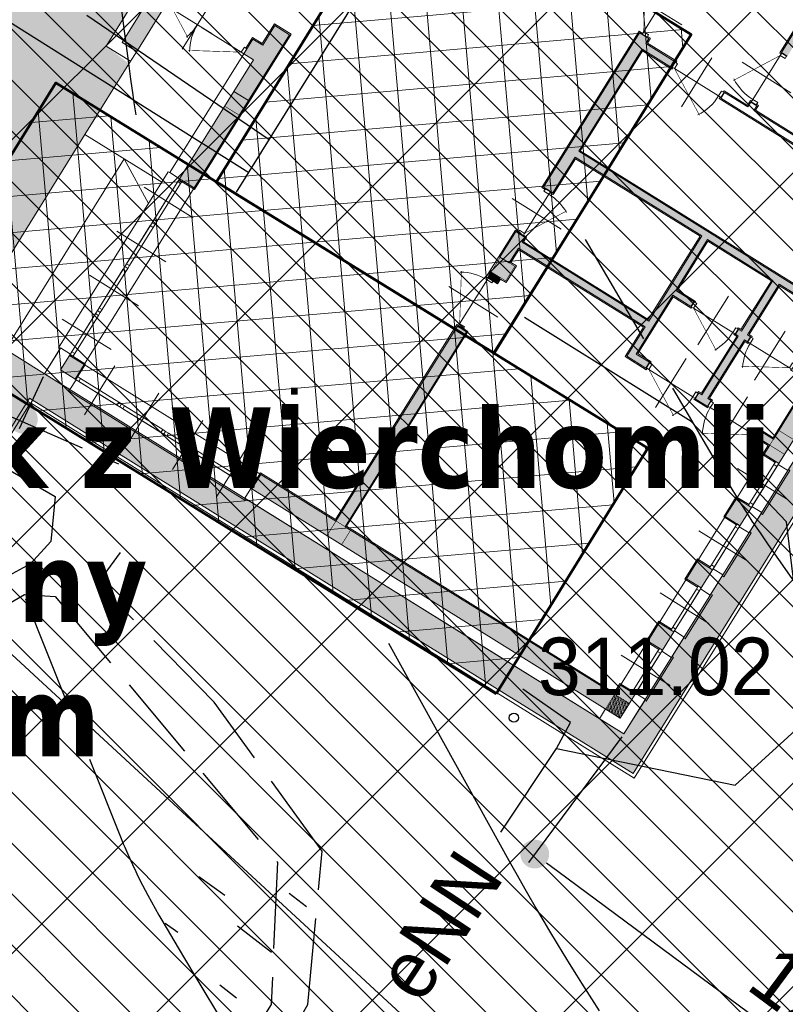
# Model space of a CAD drawing. Extents: x 4615668 to 9294084, y 5331114 to 10688993.
# Tile 60 of 181: x 4655598 to 4655611, y 5335102 to 5335119. Entities that reach past the tile are written whole.
import ezdxf
from ezdxf.enums import TextEntityAlignment as Align

# ---------------------------------------------------------------- set-up
doc = ezdxf.new("R2010")
doc.units = 0
doc.header["$MEASUREMENT"] = 0
doc.linetypes.add('CHODNIK', pattern=[2, 1.5, -0.5])
doc.linetypes.add('WARSTWICA', pattern=[3, 2, -1])
for name, color, linetype in [('13', 7, 'Continuous'), ('14', 7, 'Continuous'), ('16', 7, 'Continuous'), ('21', 7, 'Continuous'), ('23', 7, 'Continuous'), ('25', 7, 'Continuous'), ('27', 7, 'Continuous'), ('50', 7, 'Continuous'), ('51', 7, 'Continuous'), ('52', 7, 'Continuous'), ('DIM', 7, 'Continuous'), ('hatcz', 253, 'Continuous'), ('OPIS', 7, 'Continuous'), ('STOLARKA', 4, 'Continuous'), ('tpsa_stolarka', 4, 'Continuous')]:
    doc.layers.add(name, color=color, linetype=linetype)
doc.layers.add('budynek', color=7, linetype='Continuous', lineweight=53)
doc.layers.add('hatch', color=253, linetype='Continuous', lineweight=0)
doc.styles.add('STYLE2', font='arial.ttf')
doc.styles.add('tomek14', font='ISOCP.shx', dxfattribs={"height": 14})
doc.styles.add('txt', font='TXT', dxfattribs={"height": 0.2})
doc.dimstyles.new('1-500', dxfattribs={"dimtxt": 1, "dimasz": 0.5, "dimexe": 0.18, "dimexo": 0.0625, "dimgap": 0.3, "dimtad": 1, "dimzin": 0, "dimdsep": 46, "dimtxsty": 'STYLE2', "dimblk": 'DOT', "dimcen": 0.09, "dimadec": 0, "dimazin": 0, "dimtfac": 1, "dimtmove": 0, "dimatfit": 0, "dimldrblk": 'DOT', "dimfxl": 0, "dimtolj": 1, "dimtzin": 0, "dimarcsym": 0})
pattern_1 = [(94.99999999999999, (-11889.38753461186, -1756.157411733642), (-0.6226216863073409, -0.05447233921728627), []), (185, (-11889.38753461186, -1756.157411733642), (0.0544723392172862, -0.6226216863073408), [])]

# ---------------------------------------------------------------- blocks, each defined once
blk = doc.blocks.new('WYS')
at = {"layer": '52', "color": 67, "linetype": 'Continuous'}
blk.add_circle((-5.960464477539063e-11, 0), 0.08, dxfattribs=at)
blk = doc.blocks.new('G$CF45FC2ED')
at = {"layer": 'STOLARKA', "color": 252, "linetype": 'Continuous', "lineweight": 0}
for p, q in [((45, 100.0000000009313), (45, 0)), ((85, 49.99999999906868), (5, 49.99999999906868))]:
    blk.add_line(p, q, dxfattribs=at)
at = {"layer": 'STOLARKA', "color": 252, "linetype": 'Continuous', "lineweight": 0, "const_width": 0.9999999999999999}
blk.add_lwpolyline([(5, 50), (77.05658363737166, 91.6018879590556)], dxfattribs=at)
at = {"layer": 'STOLARKA', "color": 252, "linetype": 'Continuous', "lineweight": 0}
for points in [[(5, 40), (5, 50), (0, 50), (0, 40)], [(85, 40), (85, 50), (90, 50), (90, 40)]]:
    blk.add_lwpolyline(points, close=True, dxfattribs=at)
blk.add_arc((-5, 49.99999999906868), 90, 0, 28.08978682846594, dxfattribs=at)
blk = doc.blocks.new('G$C8361AC1F')
at = {"layer": 'STOLARKA', "color": 252, "linetype": 'Continuous', "lineweight": 0}
for p, q in [((50, 100.0000000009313), (50, 0)), ((5, 50), (95, 49.99999999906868))]:
    blk.add_line(p, q, dxfattribs=at)
at = {"layer": 'STOLARKA', "color": 252, "linetype": 'Continuous', "lineweight": 0, "const_width": 0.9999999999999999}
blk.add_lwpolyline([(95, 50), (15.32566285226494, 95.99999999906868)], dxfattribs=at)
at = {"layer": 'STOLARKA', "color": 252, "linetype": 'Continuous', "lineweight": 0}
for points in [[(5, 40), (5, 50), (0, 50), (0, 40)], [(95, 40), (95, 50), (100, 50), (100, 40)]]:
    blk.add_lwpolyline(points, close=True, dxfattribs=at)
blk.add_arc((95, 49.99999999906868), 90, 148.7266556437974, 180, dxfattribs=at)
blk = doc.blocks.new('G$C7BE39422')
at = {"layer": 'OPIS', "lineweight": 0, "ltscale": 40, "transparency": 33554687}
h = blk.add_hatch(color=256, dxfattribs=at)
h.dxf.hatch_style = 1
h.paths.add_polyline_path([(1411.189378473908, 1184), (1411.189378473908, 1165.249999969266), (1381.189378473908, 1165.249999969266), (1381.189378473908, 1184)])
h.paths.add_polyline_path([(830.1125082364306, 1184), (830.1125082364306, 1174.000000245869), (811.1125082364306, 1174.000000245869), (811.1125082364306, 1184)])
h.paths.add_polyline_path([(811.1125082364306, 1214), (811.1125082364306, 1321.155495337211), (830.1125082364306, 1321.155495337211), (830.1125082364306, 1261.655495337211), (1038.028082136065, 1261.655495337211), (1038.028082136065, 1537.866640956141), (830.1125082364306, 1537.866640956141), (830.1125082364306, 1422.155495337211), (811.1125082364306, 1422.155495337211), (811.1125082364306, 1559.366640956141), (830.1125082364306, 1559.366640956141), (830.1125082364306, 1549.866640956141), (1038.028082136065, 1549.866640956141), (1038.028082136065, 1559.366640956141), (1050.028082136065, 1559.366640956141), (1050.028082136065, 1405.761068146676), (1154.028082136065, 1405.761068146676), (1154.028082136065, 1549.866640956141), (1170.425448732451, 1549.866640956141), (1170.425448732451, 1539.866640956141), (1164.028082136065, 1539.866640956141), (1164.028082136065, 1405.761068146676), (1267.822815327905, 1405.761068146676), (1267.822815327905, 1539.866640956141), (1261.425448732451, 1539.866640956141), (1261.425448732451, 1549.866640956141), (1283.792011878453, 1549.866640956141), (1283.792011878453, 1539.866640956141), (1277.611669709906, 1539.866640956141), (1277.611669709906, 1405.761068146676), (1381.189378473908, 1405.761068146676), (1381.189378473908, 1539.86664095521), (1374.792011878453, 1539.86664095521), (1374.792011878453, 1549.86664095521), (1381.189378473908, 1549.86664095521), (1381.189378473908, 1724.0000002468), (1411.189378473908, 1724.0000002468), (1411.189378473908, 1214), (1381.189378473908, 1214), (1381.189378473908, 1249.655495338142), (1374.792011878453, 1249.655495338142), (1374.792011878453, 1259.655495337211), (1381.189378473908, 1259.655495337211), (1381.189378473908, 1393.786186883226), (1277.611669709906, 1393.786186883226), (1277.611669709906, 1259.655495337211), (1283.792011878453, 1259.655495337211), (1283.792011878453, 1249.655495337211), (1261.425448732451, 1249.655495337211), (1261.425448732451, 1259.655495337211), (1267.822815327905, 1259.655495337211), (1267.822815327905, 1393.786186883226), (1164.028082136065, 1393.786186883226), (1164.028082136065, 1259.655495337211), (1170.425448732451, 1259.655495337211), (1170.425448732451, 1249.655495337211), (1147.63071554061, 1249.655495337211), (1147.63071554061, 1259.655495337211), (1154.028082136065, 1259.655495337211), (1154.028082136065, 1393.786186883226), (1050.028082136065, 1393.786186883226), (1050.028082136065, 1259.655495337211), (1056.63071554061, 1259.655495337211), (1056.63071554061, 1249.655495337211), (1050.028082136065, 1249.655495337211), (1050.028082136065, 1174.000000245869), (1038.028082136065, 1174.000000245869), (1038.028082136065, 1249.655495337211), (830.1125082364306, 1249.655495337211), (830.1125082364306, 1214)])
h = blk.add_hatch(color=256, dxfattribs=at)
h.dxf.hatch_style = 1
h.paths.add_polyline_path([(266.0356379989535, 1362.500000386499), (266.0356379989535, 1214), (281.0356379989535, 1214), (281.0356379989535, 1375.53090966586), (266.0356379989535, 1375.53090966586)])
h.paths.add_polyline_path([(281.0356379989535, 1375.53090966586), (281.0356379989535, 1214), (296.0356379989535, 1214), (296.0356379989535, 1375.53090966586)])
h.paths.add_polyline_path([(281.0356379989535, 1184), (281.0356379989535, 1049), (296.0356379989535, 1049), (296.0356379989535, 1184)])
h.paths.add_polyline_path([(266.0356379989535, 1119), (246.0356379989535, 1119), (246.0356379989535, 1109), (246.0356379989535, 1089), (266.0356379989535, 1089), (266.0356379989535, 1049), (281.0356379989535, 1049), (281.0356379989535, 1184), (266.0356379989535, 1184)])
h.paths.add_polyline_path([(86.03563799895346, 999), (86.03563799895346, 1088.928201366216), (96.03563799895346, 1088.928201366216), (96.03563799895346, 1108.999999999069), (96.03563799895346, 1119), (86.03563799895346, 1119), (86.03563799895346, 1134), (86.03563799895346, 1184), (86.03563799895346, 1214), (71.03563799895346, 1214), (71.03563801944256, 999)])
h.paths.add_polyline_path([(56.03563803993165, 999), (62.03563803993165, 999), (62.51427259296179, 999), (71.03563801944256, 999), (71.03563799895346, 1214), (56.03563799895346, 1214), (56.03563799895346, 999)])
h.paths.add_polyline_path([(86.03563799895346, 584), (86.03563799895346, 664), (86.03563799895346, 679), (96.03563799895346, 679), (96.03563799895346, 689.0000000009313), (96.03563799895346, 709), (86.03563799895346, 709), (86.03563799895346, 799), (71.03563799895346, 799), (71.03563799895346, 584)])
h.paths.add_polyline_path([(71.03563799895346, 584), (71.03563799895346, 799), (62.03563799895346, 799), (56.03563799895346, 799), (56.03563799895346, 584)])
h.paths.add_polyline_path([(281.0356379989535, 614), (281.0356379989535, 749), (266.0356379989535, 749), (266.0356379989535, 709), (246.0356379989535, 709), (246.0356379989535, 689), (246.0356379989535, 679), (266.0356379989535, 679), (266.0356379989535, 614)])
h.paths.add_polyline_path([(296.0356379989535, 749), (281.0356379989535, 749), (281.0356379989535, 614), (296.0356379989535, 614)])
h = blk.add_hatch(color=256, dxfattribs=at)
h.dxf.hatch_style = 1
h.paths.add_polyline_path([(1411.189378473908, 584), (1411.189378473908, 565.2500002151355), (1381.189378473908, 565.2500002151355), (1381.189378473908, 584)])
h.paths.add_polyline_path([(1381.189378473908, 613.9344323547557), (1381.189378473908, 716.1306915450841), (1344.586745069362, 716.1306915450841), (1344.586745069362, 726.1306915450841), (1381.189378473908, 726.1306915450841), (1381.189378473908, 830.1306915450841), (1247.189378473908, 830.1306915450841), (1247.189378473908, 726.1306915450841), (1253.586745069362, 726.1306915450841), (1253.586745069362, 716.1306915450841), (1247.189378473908, 716.1306915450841), (1247.189378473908, 596), (1253.586745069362, 596), (1253.586745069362, 584), (1228.792011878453, 584), (1228.792011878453, 596), (1234.689378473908, 596), (1234.689378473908, 716.1306915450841), (1228.792011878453, 716.1306915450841), (1228.792011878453, 726.1306915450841), (1234.689378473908, 726.1306915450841), (1234.689378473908, 830.1306915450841), (1100.689378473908, 830.1306915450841), (1100.689378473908, 726.1306915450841), (1137.792011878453, 726.1306915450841), (1137.792011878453, 716.1306915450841), (1100.689378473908, 716.1306915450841), (1100.689378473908, 596), (1127.792011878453, 596), (1127.792011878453, 584), (1088.689378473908, 584), (1088.689378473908, 644), (829.6125082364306, 644), (829.6125082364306, 614), (810.6125082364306, 614), (810.6125082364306, 666), (829.6125082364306, 666), (829.6125082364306, 656), (1088.689378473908, 656), (1088.689378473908, 830.391444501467), (829.6125082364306, 830.391444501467), (829.6125082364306, 757), (810.6125082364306, 757), (810.6125082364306, 1073.000000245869), (829.6125082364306, 1073.000000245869), (829.6125082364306, 1063.000000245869), (889.6125082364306, 1063.000000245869), (889.6125082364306, 1051.000000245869), (829.6125082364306, 1051.000000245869), (829.6125082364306, 842.391444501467), (1381.189378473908, 842.391444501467), (1381.189378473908, 947.7499999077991), (1411.189378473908, 947.7499999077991), (1411.189378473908, 613.9344323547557)])
h = blk.add_hatch(color=256, dxfattribs=at)
h.dxf.hatch_style = 1
h.paths.add_polyline_path([(266.0356379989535, 584), (296.0356379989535, 584), (296.0356379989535, 614), (266.0356379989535, 614)])
h = blk.add_hatch(color=256, dxfattribs=at)
h.dxf.hatch_style = 1
h.paths.add_polyline_path([(811.1125082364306, 584), (841.1125082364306, 584), (841.1125082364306, 614), (811.1125082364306, 614)])
h = blk.add_hatch(color=256, dxfattribs=at)
h.dxf.hatch_style = 1
h.paths.add_polyline_path([(1381.189378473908, 584), (1411.189378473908, 584), (1411.189378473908, 614), (1381.189378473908, 614)])
h = blk.add_hatch(color=256, dxfattribs=at)
h.dxf.hatch_style = 1
h.paths.add_polyline_path([(296.0356379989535, 472), (296.0356379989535, 473), (296.0356379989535, 584), (281.0356379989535, 584), (281.0356379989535, 435.4999999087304), (296.0356379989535, 435.4999999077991), (296.0356379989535, 461), (296.0356379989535, 462)])
h.paths.add_polyline_path([(266.0356379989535, 435.4999999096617), (281.0356379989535, 435.4999999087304), (281.0356379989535, 584), (266.0356379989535, 584)])
h = blk.add_hatch(color=256, dxfattribs=at)
h.dxf.hatch_style = 1
h.paths.add_polyline_path([(826.1125082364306, 574), (826.1125082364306, 584), (811.1125082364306, 584), (811.1125082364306, 574)])
h.paths.add_polyline_path([(829.6125082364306, 584), (826.1125082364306, 584), (826.1125082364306, 574), (829.6125082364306, 574)])
h = blk.add_hatch(color=256, dxfattribs=at)
h.dxf.hatch_style = 1
h.paths.add_polyline_path([(1381.189378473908, 596), (1354.586745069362, 596), (1354.586745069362, 584), (1381.189378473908, 584)])
h = blk.add_hatch(color=256, dxfattribs=at)
h.dxf.hatch_style = 1
h.paths.add_polyline_path([(811.1125082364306, 74), (830.1125082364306, 74), (830.1125082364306, 473), (811.1125082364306, 473)])
h = blk.add_hatch(color=256, dxfattribs=at)
h.dxf.hatch_style = 1
h.paths.add_polyline_path([(1381.189378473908, 437.7500001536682), (1405.189378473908, 437.7500001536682), (1411.189378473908, 437.7500001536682), (1411.189378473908, 475.2500002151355), (1405.189378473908, 475.2500002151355), (1381.189378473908, 475.2500002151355)])
h.paths.add_polyline_path([(1381.189378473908, 347.7500001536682), (1381.189378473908, 310.2500000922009), (1405.189378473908, 310.2500000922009), (1411.189378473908, 310.2500000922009), (1411.189378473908, 347.7500001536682), (1405.189378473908, 347.7500001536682)])
h.paths.add_polyline_path([(1381.189378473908, 182.7500000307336), (1405.189378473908, 182.7500000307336), (1411.189378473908, 182.7500000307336), (1411.189378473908, 220.2500000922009), (1405.189378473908, 220.2500000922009), (1381.189378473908, 220.2500000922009)])
h = blk.add_hatch(color=256, dxfattribs=at)
h.dxf.hatch_style = 1
h.paths.add_polyline_path([(841.1125082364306, 74), (1381.189378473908, 74), (1381.189378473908, 92.75000003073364), (1411.189378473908, 92.75000003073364), (1411.189378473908, 44), (841.1125082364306, 44)])
h.paths.add_polyline_path([(811.1125082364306, 44), (657.5356379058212, 44), (657.5356379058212, 74), (811.1125082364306, 74)])
h = blk.add_hatch(color=256, dxfattribs=at)
h.dxf.hatch_style = 1
h.paths.add_polyline_path([(266.0356379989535, 44), (296.0356379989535, 44), (296.0356379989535, 74), (266.0356379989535, 74)])
h = blk.add_hatch(color=256, dxfattribs=at)
h.dxf.hatch_style = 1
h.paths.add_polyline_path([(811.1125082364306, 44), (841.1125082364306, 44), (841.1125082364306, 74), (811.1125082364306, 74)])
h = blk.add_hatch(dxfattribs=at)
h.set_pattern_fill('ANSI33', color=256, scale=20, angle=90)
h.set_pattern_definition([(135, (-4637722.998225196, -5347054.970569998), (-3.535533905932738, -3.535533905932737), []), (135, (-4637722.998225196, -5347051.435036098), (-3.535533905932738, -3.535533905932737), [2.5, -1.25])])
h.paths.add_polyline_path([(1381.189378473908, 44), (1411.189378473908, 44), (1411.189378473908, 74), (1381.189378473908, 74)])
at = {"lineweight": 0, "ltscale": 40}
blk.add_lwpolyline([(246.0356379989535, 23.99999987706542), (1431.189378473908, 23.99999987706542), (1431.189378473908, 1774.0000002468), (817.1125082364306, 1774.0000002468)], dxfattribs=at)
at = {"layer": 'OPIS', "lineweight": 0, "ltscale": 40}
for p, q in [((1152.028082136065, 830.1306915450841), (1101.189378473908, 830.1306915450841)), ((266.0356379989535, 749), (296.0356381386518, 749.0000000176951)), ((86.03563799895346, 584), (86.03563799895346, 564)), ((296.0356379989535, 435.4999999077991), (266.0356379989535, 435.4999999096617))]:
    blk.add_line(p, q, dxfattribs=at)
at = {"layer": 'OPIS', "color": 252, "linetype": 'Continuous', "lineweight": 0}
for p, q in [((150.9628169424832, 629), (150.9628169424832, 729.0000000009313)), ((181.0356379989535, 679.0000000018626), (101.0356379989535, 679.0000000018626)), ((161.0356379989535, 679.0000000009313), (241.0356379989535, 679.0000000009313)), ((86.03563799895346, 564), (86.03563799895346, 414)), ((86.03563799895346, 414), (243.0356379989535, 414))]:
    blk.add_line(p, q, dxfattribs=at)
at = {"layer": 'OPIS', "color": 251, "lineweight": 0, "ltscale": 40}
for p, q in [((830.1125082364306, 614), (830.1125082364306, 624)), ((1455.189378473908, 520.2500002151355), (1355.189378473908, 520.2500002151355)), ((222.0356379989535, 390.4999999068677), (322.0356379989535, 390.4999999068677)), ((1455.189378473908, 392.7500001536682), (1355.189378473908, 392.7500001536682)), ((222.0356379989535, 300.4999999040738), (322.0356379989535, 300.4999999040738)), ((1455.189378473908, 265.2500000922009), (1355.189378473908, 265.2500000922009)), ((222.0356379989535, 210.4999999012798), (322.0356379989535, 210.4999999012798)), ((1455.189378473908, 137.7500000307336), (1355.189378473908, 137.7500000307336)), ((222.0356379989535, 120.4999998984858), (322.0356379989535, 120.4999998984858)), ((342.5356378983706, 0), (342.5356378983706, 100)), ((432.5356379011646, 0), (432.5356379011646, 100)), ((522.5356379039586, 0), (522.5356379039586, 100)), ((612.5356379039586, 0), (612.5356379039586, 100))]:
    blk.add_line(p, q, dxfattribs=at)
at = {"layer": 'OPIS', "color": 0, "lineweight": 0, "ltscale": 40}
for p, q in [((809.1125082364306, 474.9480608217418), (809.1125082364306, 76)), ((809.1125082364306, 76), (655.5356379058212, 76))]:
    blk.add_line(p, q, dxfattribs=at)
at = {"layer": 'OPIS', "lineweight": 0, "ltscale": 40}
for points in [[(1050.028082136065, 1174.000000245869), (1038.028082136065, 1174.000000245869), (1038.028082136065, 1249.655495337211), (830.1125082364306, 1249.655495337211), (830.1125082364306, 1214)], [(825.6125082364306, 1172.000000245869), (832.1125082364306, 1172.000000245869), (832.1125082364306, 1182), (843.1125082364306, 1182), (843.1125082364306, 1216), (832.1125082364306, 1216), (832.1125082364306, 1247.655495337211), (1036.028082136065, 1247.655495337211), (1036.028082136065, 1172.000000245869), (1038.857453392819, 1172.000000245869)], [(815.1125082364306, 755), (808.6125082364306, 755), (808.6125082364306, 1075.000000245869), (815.6125082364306, 1075.000000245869)], [(1381.189378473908, 830.1306915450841), (1247.189378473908, 830.1306915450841), (1247.189378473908, 726.1306915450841), (1253.586745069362, 726.1306915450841), (1253.586745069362, 716.1306915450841), (1247.189378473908, 716.1306915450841), (1247.189378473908, 596), (1253.586745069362, 596), (1253.586745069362, 584), (1228.792011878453, 584), (1228.792011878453, 596), (1234.689378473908, 596), (1234.689378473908, 716.1306915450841), (1228.792011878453, 716.1306915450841), (1228.792011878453, 726.1306915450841), (1234.689378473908, 726.1306915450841), (1234.689378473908, 830.1306915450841), (1100.689378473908, 830.1306915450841), (1100.689378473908, 726.1306915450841), (1137.792011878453, 726.1306915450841), (1137.792011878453, 716.1306915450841), (1100.689378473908, 716.1306915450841), (1100.689378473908, 596), (1127.792011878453, 596), (1127.792011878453, 584), (1088.689378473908, 584), (1088.689378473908, 644), (829.6125082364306, 644), (829.6125082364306, 614), (810.6125082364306, 614), (810.6125082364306, 666), (829.6125082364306, 666), (829.6125082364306, 656), (1088.689378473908, 656), (1088.689378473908, 830.391444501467), (829.6125082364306, 830.391444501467), (829.6125082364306, 757), (810.6125082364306, 757), (810.6125082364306, 1073.000000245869), (829.6125082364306, 1073.000000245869), (829.6125082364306, 1063.000000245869), (889.6125082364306, 1063.000000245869), (889.6125082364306, 1051.000000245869), (829.6125082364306, 1051.000000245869), (829.6125082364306, 842.391444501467), (1381.189378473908, 842.391444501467)], [(1411.189378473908, 947.7499999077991), (1411.189378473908, 565.2500002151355), (1381.189378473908, 565.2500002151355), (1381.189378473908, 584), (1354.586745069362, 584), (1354.586745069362, 596), (1381.189378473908, 596), (1381.189378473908, 716.1306915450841)], [(825.6125082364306, 1075.000000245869), (831.6125082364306, 1075.000000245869), (831.6125082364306, 1065.000000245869), (891.6125082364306, 1065.000000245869), (891.6125082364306, 1062.225070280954)], [(988.6125082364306, 1062.225070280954), (988.6125082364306, 1065.000000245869), (1036.528082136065, 1065.000000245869), (1036.528082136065, 1075.000000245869), (1038.857453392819, 1075.000000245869)], [(1381.689378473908, 1051.000000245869), (990.6125082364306, 1051.000000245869), (990.6125082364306, 1063.000000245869), (1038.528082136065, 1063.000000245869), (1038.528082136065, 1073.000000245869), (1050.528082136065, 1073.000000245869), (1050.528082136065, 1063.000000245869), (1381.189378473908, 1063.000000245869), (1381.189378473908, 1075.249999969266), (1411.189378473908, 1075.249999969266), (1411.189378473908, 1037.749999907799), (1381.189378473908, 1037.749999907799), (1381.189378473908, 1051.000000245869)], [(1048.857453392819, 1075.000000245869), (1052.528082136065, 1075.000000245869), (1052.528082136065, 1065.000000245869), (1379.189378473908, 1065.000000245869), (1379.189378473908, 1077.249999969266), (1405.189378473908, 1077.249999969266)], [(891.6125082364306, 1052.225070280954), (891.6125082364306, 1049.000000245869), (831.6125082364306, 1049.000000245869), (831.6125082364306, 844.391444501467), (1379.189378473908, 844.391444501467), (1379.189378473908, 949.7499999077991), (1405.189378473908, 949.7499999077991)], [(1405.189378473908, 1035.749999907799), (1379.189378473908, 1035.749999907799), (1379.189378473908, 1049.000000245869), (988.6125082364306, 1049.000000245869), (988.6125082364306, 1052.225070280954)], [(1431.189378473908, 848.2499998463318), (1431.189378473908, 848.2499998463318), (1431.189378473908, 720.7499997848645), (1431.189378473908, 563.2500002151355), (1411.189378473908, 563.2500002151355)], [(825.1125082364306, 668), (831.6125082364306, 668), (831.6125082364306, 658), (1086.689378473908, 658), (1086.689378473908, 828.391444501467), (831.6125082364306, 828.391444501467), (831.6125082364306, 755), (825.1125082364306, 755)], [(1226.792011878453, 726.1306915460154), (1226.792011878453, 728.1306915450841), (1232.689378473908, 728.1306915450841), (1232.689378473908, 828.1306915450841), (1102.689378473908, 828.1306915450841), (1102.689378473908, 728.1306915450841), (1139.792011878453, 728.1306915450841), (1139.792011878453, 726.1306915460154)], [(1342.586745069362, 726.1306915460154), (1342.586745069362, 728.1306915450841), (1379.189378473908, 728.1306915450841), (1379.189378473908, 828.1306915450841), (1249.189378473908, 828.1306915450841), (1249.189378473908, 728.1306915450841), (1255.586745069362, 728.1306915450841), (1255.586745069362, 726.1306915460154)], [(36.03563799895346, 801), (36.03563799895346, 564), (86.03563799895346, 564)], [(244.0356379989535, 689), (244.0356379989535, 711), (264.03563795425, 711), (264.0356379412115, 750.9999999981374), (298.0356379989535, 751.0000000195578), (298.0356379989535, 433.4999999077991), (266.0356379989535, 433.4999999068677)], [(266.0356379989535, 679), (266.0356379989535, 614), (296.0356379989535, 614), (296.0356379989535, 749), (266.0356379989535, 749), (266.0356379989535, 709)], [(266.0356379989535, 709), (246.0356379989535, 709), (246.0356379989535, 679), (266.0356379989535, 679)], [(1139.792011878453, 716.1306915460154), (1139.792011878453, 714.1306915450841), (1102.689378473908, 714.1306915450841), (1102.689378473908, 598), (1129.792011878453, 598), (1129.792011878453, 594.8293712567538)], [(1226.792011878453, 594.8293712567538), (1226.792011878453, 598), (1232.689378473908, 598), (1232.689378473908, 714.1306915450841), (1226.792011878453, 714.1306915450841), (1226.792011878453, 716.1306915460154)], [(1255.586745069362, 716.1306915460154), (1255.586745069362, 714.1306915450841), (1249.189378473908, 714.1306915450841), (1249.189378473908, 598), (1255.586745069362, 598), (1255.586745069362, 594.8293712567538)], [(1352.586745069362, 594.8293712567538), (1352.586745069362, 598), (1379.189378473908, 598), (1379.189378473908, 714.1306915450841), (1342.586745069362, 714.1306915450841), (1342.586745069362, 716.1306915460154)], [(246.0356379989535, 679), (246.0356379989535, 435.4999999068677)], [(1129.792011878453, 584.8293712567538), (1129.792011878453, 582), (1086.689378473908, 582), (1086.689378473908, 642), (831.6125082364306, 642), (831.6125082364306, 616), (843.1125082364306, 616), (843.1125082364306, 582), (831.6125082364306, 582), (831.6125082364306, 572), (808.6125082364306, 572), (808.6125082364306, 668), (815.1125082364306, 668)], [(266.0356379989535, 614), (266.0356379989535, 435.4999999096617)], [(296.0356379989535, 614), (296.0356379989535, 435.4999999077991)], [(829.6125082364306, 584), (829.6125082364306, 574), (811.1125082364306, 574), (811.1125082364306, 584)], [(1255.586745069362, 584.8293712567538), (1255.586745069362, 582), (1226.792011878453, 582), (1226.792011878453, 584.8293712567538)], [(1405.189378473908, 563.2500002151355), (1379.189378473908, 563.2500002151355), (1379.189378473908, 582), (1352.586745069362, 582), (1352.586745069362, 584.8293712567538)], [(655.5356379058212, 50), (655.5356379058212, 76), (809.1125082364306, 76), (809.1125082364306, 474.9480608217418), (831.6125082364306, 474.9480608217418), (831.6125082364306, 76), (1379.189378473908, 76), (1379.189378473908, 94.75000003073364), (1405.189378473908, 94.75000003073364)], [(811.1125082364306, 134.9999997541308), (811.1125082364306, 74), (657.5356379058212, 74), (657.5356379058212, 44), (1411.189378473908, 44), (1411.189378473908, 92.75000003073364), (1381.189378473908, 92.75000003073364), (1381.189378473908, 74), (830.1125082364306, 74), (830.1125082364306, 473), (811.1125082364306, 473), (811.1125082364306, 134.9999997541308)], [(1405.189378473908, 435.7500001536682), (1379.189378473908, 435.7500001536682), (1379.189378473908, 477.2500002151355), (1405.189378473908, 477.2500002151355)], [(1411.189378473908, 477.2500002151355), (1431.189378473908, 477.2500002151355), (1431.189378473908, 435.7500001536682), (1411.189378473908, 435.7500001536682)], [(246.0356379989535, 435.4999999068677), (266.0356379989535, 435.4999999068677)], [(1405.189378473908, 308.2500000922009), (1379.189378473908, 308.2500000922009), (1379.189378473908, 349.7500001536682), (1405.189378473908, 349.7500001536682)], [(1411.189378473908, 349.7500001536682), (1431.189378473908, 349.7500001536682), (1431.189378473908, 308.2500000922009), (1411.189378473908, 308.2500000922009)], [(1405.189378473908, 180.7500000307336), (1379.189378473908, 180.7500000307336), (1379.189378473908, 222.2500000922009), (1405.189378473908, 222.2500000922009)], [(1411.189378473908, 180.7500000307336), (1431.189378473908, 180.7500000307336), (1431.189378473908, 222.2500000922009), (1411.189378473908, 222.2500000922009)], [(1381.189378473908, 44), (1381.189378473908, 23.99999987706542), (1431.189378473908, 24), (1431.189378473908, 94.75000003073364), (1411.189378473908, 94.75000003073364)], [(266.0356379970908, 76.60623697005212), (246.0356379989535, 76.60623697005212), (246.0356379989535, 23.99999987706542), (298.0356379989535, 23.99999987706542), (298.0356379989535, 44)], [(297.5356379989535, 44), (297.5356379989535, 75.5), (266.0356379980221, 75.5)], [(266.0356379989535, 74), (266.0356379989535, 44), (296.0356379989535, 44)], [(655.5356379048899, 44), (655.5356379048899, 23.99999987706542), (1131.063116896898, 23.99999987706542), (1431.189378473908, 24)]]:
    blk.add_lwpolyline(points, dxfattribs=at)
at = {"layer": 'OPIS', "color": 251, "lineweight": 0, "ltscale": 40}
for points in [[(86.03563799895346, 1119), (86.03563799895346, 1214), (56.03563799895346, 1214), (56.03563799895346, 584), (86.03563799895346, 584), (86.03563799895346, 679), (96.03563799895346, 679), (96.03563799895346, 709), (86.03563799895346, 709), (86.03563799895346, 799)], [(1431.189378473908, 475.2500002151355), (1434.189378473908, 475.2500002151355), (1434.189378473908, 565.2500002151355), (1431.189378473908, 565.2500002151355)], [(1411.189378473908, 481.2500002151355), (1405.189378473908, 481.2500002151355), (1405.189378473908, 475.2500002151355), (1411.189378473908, 475.2500002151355)], [(246.0356379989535, 74.99193546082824), (243.0356379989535, 74.99193546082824), (243.0356379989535, 435.4999999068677), (246.0356379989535, 435.4999999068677)], [(266.0356379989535, 435.4999999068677), (246.0356379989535, 435.4999999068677)], [(266.0356379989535, 429.4999999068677), (272.0356379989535, 429.4999999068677), (272.0356379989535, 435.4999999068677), (266.0356379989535, 435.4999999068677)], [(1411.189378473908, 431.7500001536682), (1405.189378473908, 431.7500001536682), (1405.189378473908, 437.7500001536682), (1411.189378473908, 437.7500001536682)], [(1431.189378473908, 347.7500001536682), (1434.189378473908, 347.7500001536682), (1434.189378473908, 437.7500001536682), (1431.189378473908, 437.7500001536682)], [(266.0356379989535, 339.4999999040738), (272.0356379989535, 339.4999999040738), (272.0356379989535, 345.4999999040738), (266.0356379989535, 345.4999999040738)], [(1411.189378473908, 304.2500000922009), (1405.189378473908, 304.2500000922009), (1405.189378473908, 310.2500000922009), (1411.189378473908, 310.2500000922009)], [(1431.189378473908, 220.2500000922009), (1434.189378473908, 220.2500000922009), (1434.189378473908, 310.2500000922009), (1431.189378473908, 310.2500000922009)], [(266.0356379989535, 249.4999999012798), (272.0356379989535, 249.4999999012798), (272.0356379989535, 255.4999999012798), (266.0356379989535, 255.4999999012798)], [(1411.189378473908, 176.7500000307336), (1405.189378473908, 176.7500000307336), (1405.189378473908, 182.7500000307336), (1411.189378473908, 182.7500000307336)], [(1431.189378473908, 92.75000003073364), (1434.189378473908, 92.75000003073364), (1434.189378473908, 182.7500000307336), (1431.189378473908, 182.7500000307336)], [(266.0356379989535, 159.4999998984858), (272.0356379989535, 159.4999998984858), (272.0356379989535, 165.4999998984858), (266.0356379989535, 165.4999998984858)], [(246.0356379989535, 74.99193546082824), (246.0356379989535, 23.99999987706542), (298.0356379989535, 23.99999987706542)], [(381.5356378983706, 44), (381.5356378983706, 50), (387.5356378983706, 50), (387.5356378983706, 44)], [(471.5356379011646, 44), (471.5356379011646, 50), (477.5356379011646, 50), (477.5356379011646, 44)], [(561.5356379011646, 44), (561.5356379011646, 50), (567.5356379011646, 50), (567.5356379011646, 44)], [(297.027573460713, 24), (297.027573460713, 21), (657.5356379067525, 21), (657.5356379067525, 24)], [(655.5356379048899, 23.99999987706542), (811.1125082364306, 23.99999987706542)]]:
    blk.add_lwpolyline(points, dxfattribs=at)
at = {"layer": 'OPIS', "color": 252, "linetype": 'Continuous', "lineweight": 0}
blk.add_lwpolyline([(241.0356379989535, 689), (241.0356379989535, 679), (246.0356379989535, 679), (246.0356379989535, 689)], close=True, dxfattribs=at)
at = {"layer": 'OPIS', "color": 252, "linetype": 'Continuous', "lineweight": 0, "const_width": 0.9999999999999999}
for points in [[(101.0356379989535, 679.0000000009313), (148.6992999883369, 651.4813719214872)], [(241.0356379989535, 679), (161.3613008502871, 633.0000000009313)]]:
    blk.add_lwpolyline(points, dxfattribs=at)
at = {"layer": 'OPIS', "lineweight": 0, "ltscale": 40, "const_width": 1}
for points in [[(266.0356379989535, 584), (296.0356379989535, 584), (296.0356379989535, 614), (266.0356379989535, 614)], [(811.1125082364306, 584), (841.1125082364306, 584), (841.1125082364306, 614), (811.1125082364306, 614)], [(1381.189378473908, 584), (1411.189378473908, 584), (1411.189378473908, 614), (1381.189378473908, 614)], [(266.0356379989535, 44), (296.0356379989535, 44), (296.0356379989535, 74), (266.0356379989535, 74)], [(811.1125082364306, 44), (841.1125082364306, 44), (841.1125082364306, 74), (811.1125082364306, 74)], [(1381.189378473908, 44), (1411.189378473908, 44), (1411.189378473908, 74), (1381.189378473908, 74)]]:
    blk.add_lwpolyline(points, close=True, dxfattribs=at)
at = {"layer": 'OPIS', "color": 251, "lineweight": 0, "ltscale": 40}
for points in [[(1411.189378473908, 565.2500002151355), (1411.189378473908, 475.2500002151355), (1381.189378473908, 475.2500002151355), (1381.189378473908, 565.2500002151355)], [(1411.189378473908, 565.2500002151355), (1411.189378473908, 559.2500002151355), (1405.189378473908, 559.2500002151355), (1405.189378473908, 565.2500002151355)], [(1411.189378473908, 559.2500002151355), (1411.189378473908, 481.2500002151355), (1405.189378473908, 481.2500002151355), (1405.189378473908, 559.2500002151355)], [(266.0356379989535, 435.4999999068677), (266.0356379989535, 74), (296.0356379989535, 74), (296.0356379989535, 435.4999999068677)], [(266.0356379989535, 429.4999999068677), (266.0356379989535, 351.4999999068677), (272.0356379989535, 351.4999999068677), (272.0356379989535, 429.4999999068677)], [(1411.189378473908, 437.7500001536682), (1411.189378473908, 347.7500001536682), (1381.189378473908, 347.7500001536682), (1381.189378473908, 437.7500001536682)], [(1411.189378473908, 431.7500001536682), (1411.189378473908, 353.7500001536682), (1405.189378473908, 353.7500001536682), (1405.189378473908, 431.7500001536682)], [(266.0356379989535, 345.4999999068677), (266.0356379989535, 351.4999999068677), (272.0356379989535, 351.4999999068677), (272.0356379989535, 345.4999999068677)], [(1411.189378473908, 347.7500001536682), (1411.189378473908, 353.7500001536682), (1405.189378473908, 353.7500001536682), (1405.189378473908, 347.7500001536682)], [(266.0356379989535, 339.4999999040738), (266.0356379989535, 261.4999999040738), (272.0356379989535, 261.4999999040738), (272.0356379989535, 339.4999999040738)], [(1411.189378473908, 310.2500000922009), (1411.189378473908, 220.2500000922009), (1381.189378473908, 220.2500000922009), (1381.189378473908, 310.2500000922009)], [(1411.189378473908, 304.2500000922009), (1411.189378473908, 226.2500000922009), (1405.189378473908, 226.2500000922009), (1405.189378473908, 304.2500000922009)], [(266.0356379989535, 255.4999999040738), (266.0356379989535, 261.4999999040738), (272.0356379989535, 261.4999999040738), (272.0356379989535, 255.4999999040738)], [(266.0356379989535, 249.4999999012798), (266.0356379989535, 171.4999999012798), (272.0356379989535, 171.4999999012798), (272.0356379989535, 249.4999999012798)], [(1411.189378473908, 220.2500000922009), (1411.189378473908, 226.2500000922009), (1405.189378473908, 226.2500000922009), (1405.189378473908, 220.2500000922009)], [(266.0356379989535, 165.4999999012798), (266.0356379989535, 171.4999999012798), (272.0356379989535, 171.4999999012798), (272.0356379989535, 165.4999999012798)], [(1411.189378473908, 182.7500000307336), (1411.189378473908, 92.75000003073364), (1381.189378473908, 92.75000003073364), (1381.189378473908, 182.7500000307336)], [(1411.189378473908, 176.7500000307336), (1411.189378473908, 98.75000003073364), (1405.189378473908, 98.75000003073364), (1405.189378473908, 176.7500000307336)], [(266.0356379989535, 159.4999998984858), (266.0356379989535, 81.49999989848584), (272.0356379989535, 81.49999989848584), (272.0356379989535, 159.4999998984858)], [(1411.189378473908, 92.75000003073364), (1411.189378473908, 98.75000003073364), (1405.189378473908, 98.75000003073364), (1405.189378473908, 92.75000003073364)], [(266.0356379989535, 75.49999989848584), (266.0356379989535, 81.49999989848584), (272.0356379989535, 81.49999989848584), (272.0356379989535, 75.49999989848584)], [(657.5356379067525, 44), (296.0356379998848, 44), (296.0356379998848, 74), (657.5356379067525, 74)], [(297.5356378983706, 44), (303.5356378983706, 44), (303.5356378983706, 50), (297.5356378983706, 50)], [(381.5356378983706, 44), (303.5356378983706, 44), (303.5356378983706, 50), (381.5356378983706, 50)], [(387.5356379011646, 44), (393.5356379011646, 44), (393.5356379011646, 50), (387.5356379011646, 50)], [(471.5356379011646, 44), (393.5356379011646, 44), (393.5356379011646, 50), (471.5356379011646, 50)], [(477.5356379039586, 44), (483.5356379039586, 44), (483.5356379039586, 50), (477.5356379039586, 50)], [(561.5356379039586, 44), (483.5356379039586, 44), (483.5356379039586, 50), (561.5356379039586, 50)], [(567.5356379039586, 44), (573.5356379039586, 44), (573.5356379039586, 50), (567.5356379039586, 50)], [(651.5356379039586, 44), (573.5356379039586, 44), (573.5356379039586, 50), (651.5356379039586, 50)], [(651.5356379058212, 44), (657.5356379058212, 44), (657.5356379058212, 50), (651.5356379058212, 50)]]:
    blk.add_lwpolyline(points, close=True, dxfattribs=at)
at = {"layer": 'OPIS', "lineweight": 0, "ltscale": 40}
for points in [[(1411.189378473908, 437.7500001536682), (1411.189378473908, 475.2500002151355), (1381.189378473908, 475.2500002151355), (1381.189378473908, 437.7500001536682)], [(1411.189378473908, 310.2500000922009), (1411.189378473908, 347.7500001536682), (1381.189378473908, 347.7500001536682), (1381.189378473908, 310.2500000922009)], [(1411.189378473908, 182.7500000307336), (1411.189378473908, 220.2500000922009), (1381.189378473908, 220.2500000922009), (1381.189378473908, 182.7500000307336)]]:
    blk.add_lwpolyline(points, close=True, dxfattribs=at)
at = {"layer": 'OPIS', "color": 252, "linetype": 'Continuous', "lineweight": 0}
blk.add_arc((60.96281694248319, 679.0000000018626), 90, 341.5900978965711, 0, dxfattribs=at)
at = {"layer": 'OPIS', "color": 0, "lineweight": 0, "ltscale": 40}
blk.add_arc((241.0356379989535, 679), 90, 180, 211.2733443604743, dxfattribs=at)
at = {"layer": 'OPIS', "color": 251, "lineweight": 0, "ltscale": 40, "xscale": -1}
for name, p, rotation in [('G$C8361AC1F', (865.6125082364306, 1173.500000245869), 89.99999999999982), ('G$CF45FC2ED', (775.1125082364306, 666.5), 269.9999999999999), ('G$CF45FC2ED', (1138.292011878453, 766.1306915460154), 179.9999999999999), ('G$C8361AC1F', (1254.086745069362, 634.8293712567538), 180.0000000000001), ('G$C8361AC1F', (862.4458415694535, 573.5), 89.99999999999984)]:
    blk.add_blockref(name, p, dxfattribs=dict(at, rotation=rotation))
at = {"layer": 'OPIS', "color": 251, "lineweight": 0, "ltscale": 40}
for name, p, rotation in [('G$C8361AC1F', (1088.857453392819, 1073.500000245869), 89.9999999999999), ('G$C8361AC1F', (990.1125082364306, 1102.225070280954), 180), ('G$CF45FC2ED', (1344.086745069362, 766.1306915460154), 180), ('G$C8361AC1F', (1228.292011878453, 634.8293712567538), 179.9999999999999)]:
    blk.add_blockref(name, p, dxfattribs=dict(at, rotation=rotation))
blk = doc.blocks.new('_Dot')
at = {"color": 0, "linetype": 'ByBlock', "lineweight": -2}
blk.add_line((-0.5, 0), (-1, 0), dxfattribs=at)
at = {"color": 0, "linetype": 'ByBlock', "const_width": 0.5}
blk.add_lwpolyline([(-0.25, 0, 1), (0.25, 0, 1)], format="xyb", close=True, dxfattribs=at)
blk = doc.blocks.new('*D2936')
at = {"layer": 'Defpoints', "color": 0}
for p in [(4655608.404340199, 5335106.846426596), (4655618.133717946, 5335099.636233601), (4655616.585913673, 5335097.547638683)]:
    blk.add_point(p, dxfattribs=at)
at = {"layer": 'DIM', "color": 0, "lineweight": -2, "ltscale": 40}
for p, q in [((4655608.367127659, 5335106.796212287), (4655606.749363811, 5335104.613214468)), ((4655607.2582504, 5335104.460131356), (4655616.184199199, 5335097.845339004)), ((4655618.096505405, 5335099.586019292), (4655616.478741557, 5335097.403021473))]:
    blk.add_line(p, q, dxfattribs=at)
at = {"layer": 'DIM', "color": 0, "linetype": 'ByBlock', "lineweight": -2, "xscale": 0.5, "yscale": 0.5, "zscale": 0.5}
for p, rotation in [((4655606.856535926, 5335104.757831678), 143.4588016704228), ((4655616.585913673, 5335097.547638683), 323.4588016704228)]:
    blk.add_blockref('_Dot', p, dxfattribs=dict(at, rotation=rotation))
at = {"layer": 'DIM', "color": 0, "lineweight": 0, "ltscale": 40, "insert": (4655612.198763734, 5335101.797122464), "char_height": 1, "attachment_point": 5, "rotation": 323.45880167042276, "style": 'STYLE2'}
blk.add_mtext('\\A1;12.11 ', dxfattribs=at)
blk = doc.blocks.new('*D3052')
at = {"layer": 'Defpoints', "color": 0}
for p in [(4655589.486586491, 5335117.216066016), (4655589.118663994, 5335116.423168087), (4655598.341458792, 5335113.107205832)]:
    blk.add_point(p, dxfattribs=at)
at = {"layer": 'DIM', "color": 0, "lineweight": -2, "ltscale": 40}
for p, q in [((4655589.46027931, 5335117.159372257), (4655589.042899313, 5335116.259890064)), ((4655597.519986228, 5335112.52476535), (4655589.57221406, 5335116.212710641)), ((4655598.315151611, 5335113.050512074), (4655597.897771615, 5335112.15102988))]:
    blk.add_line(p, q, dxfattribs=at)
at = {"layer": 'DIM', "color": 0, "linetype": 'ByBlock', "lineweight": -2, "xscale": 0.5, "yscale": 0.5, "zscale": 0.5}
for p, rotation in [((4655589.118663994, 5335116.423168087), 155.1076380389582), ((4655597.973536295, 5335112.314307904), 335.1076380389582)]:
    blk.add_blockref('_Dot', p, dxfattribs=dict(at, rotation=rotation))
at = {"layer": 'DIM', "color": 0, "lineweight": 0, "ltscale": 40, "insert": (4655593.887282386, 5335115.104008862), "char_height": 1, "attachment_point": 5, "rotation": 335.1076380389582, "style": 'STYLE2'}
blk.add_mtext('\\A1;9.76 ', dxfattribs=at)

msp = doc.modelspace()

# ---------------------------------------------------------------- hatches: boundary and pattern name
at = {"layer": 'hatch', "lineweight": 0, "ltscale": 20}
h = msp.add_hatch(dxfattribs=at)
h.set_pattern_fill('ANSI31', color=3, scale=5, angle=90)
h.set_pattern_definition([(135, (-11889.38753461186, -1756.157411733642), (-0.4419417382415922, -0.4419417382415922), [])])
h.paths.add_polyline_path([(4655588.853541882, 5335106.348965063), (4655610.798979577, 5335092.927984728), (4655619.825675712, 5335105.312798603), (4655679.300408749, 5335063.0252336), (4655675.326717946, 5335047.976233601), (4655665.408717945, 5335034.8332336), (4655687.600717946, 5335024.3332336), (4655665.162164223, 5335010.880926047), (4655660.439717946, 5335018.7222336), (4655662.200548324, 5335023.44111642), (4655659.891973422, 5335034.976713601), (4655638.384717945, 5335008.562233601), (4655616.893631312, 5335004.668337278), (4655615.082051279, 5335002.356566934), (4655641.602881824, 5335003.489237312), (4655662.828717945, 5335002.0482336), (4655672.967717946, 5335007.2912336), (4655703.278717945, 5335014.289233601), (4655716.80115484, 5335015.21179565), (4655741.268717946, 5335020.2582336), (4655757.914925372, 5335026.020848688), (4655726.836717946, 5335084.4152336), (4655710.027717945, 5335087.4572336), (4655682.400717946, 5335098.021233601), (4655634.827987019, 5335133.012327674), (4655626.983201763, 5335138.103612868), (4655613.085717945, 5335142.8702336)])
at = {"layer": 'hatch', "lineweight": 0}
h = msp.add_hatch(dxfattribs=at)
h.set_pattern_fill('ANSI31', color=160, scale=20)
h.set_pattern_definition([(45, (-11889.38753461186, -1756.157411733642), (-1.767766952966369, 1.767766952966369), [])])
h.paths.add_polyline_path([(4655585.344532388, 5335100.488936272), (4655609.824717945, 5335141.1742336), (4655724.520051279, 5335052.342900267), (4655757.948717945, 5335025.9232336), (4655741.268717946, 5335020.2582336), (4655716.277217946, 5335015.1037336), (4655702.906217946, 5335013.900262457), (4655672.967717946, 5335007.2462336), (4655662.828717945, 5335002.0482336), (4655641.396717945, 5335003.5032336), (4655600.674717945, 5335001.373233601), (4655590.094717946, 5334999.0702336), (4655563.772384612, 5335009.5832336), (4655603.238717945, 5335036.5192336), (4655603.010217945, 5335091.8677336)])
at = {"layer": 'hatch', "lineweight": 0, "ltscale": 40}
h = msp.add_hatch(dxfattribs=at)
h.set_pattern_fill('ANSI37', color=0, scale=5, angle=49.99999999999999)
h.set_pattern_definition(pattern_1)
h.paths.add_polyline_path([(4655601.325717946, 5335116.443233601), (4655606.152994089, 5335113.461680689), (4655609.575717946, 5335119.0032336), (4655604.748441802, 5335121.984786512)])
h = msp.add_hatch(dxfattribs=at)
h.set_pattern_fill('ANSI37', color=0, scale=5, angle=49.99999999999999)
h.set_pattern_definition(pattern_1)
h.paths.add_polyline_path([(4655606.185717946, 5335107.5432336), (4655595.900132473, 5335113.896095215), (4655598.535717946, 5335118.163233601), (4655608.821303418, 5335111.810371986)])
at = {"layer": 'hatcz', "lineweight": 0, "transparency": 33554687}
h = msp.add_hatch(dxfattribs=at)
h.set_pattern_fill('ANCHORLK', color=256, scale=0.1, angle=58)
h.set_pattern_definition([(76.435, (-11889.41685315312, -1756.278924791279), (0.08371673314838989, 0.8799099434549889), [0.25, -1]), (31.43499999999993, (-11889.23246412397, -1756.580587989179), (0.2094686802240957, 0.3352206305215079), [0.176776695, -0.707106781]), (121.435, (-11889.84426830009, -1755.918624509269), (-0.3352206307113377, 0.209468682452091), [0.176776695, -0.707106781]), (166.435, (-11889.6012423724, -1755.977261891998), (-0.3352206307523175, 0.2094686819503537), [0.25, -1])])
h.paths.add_polyline_path([(4655591.046874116, 5335116.854076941), (4655592.2290543, 5335118.033063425), (4655594.544207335, 5335115.711638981), (4655604.489607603, 5335131.659248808), (4655613.176481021, 5335126.254574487), (4655612.648213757, 5335125.405496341), (4655618.337690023, 5335121.865699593), (4655608.564745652, 5335106.15775389), (4655598.077325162, 5335112.682666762), (4655597.549057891, 5335111.833588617), (4655593.606327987, 5335114.286619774)])
h.paths.add_polyline_path([(4655598.341458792, 5335113.107205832), (4655608.404340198, 5335106.846426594), (4655617.649017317, 5335121.705294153), (4655612.197282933, 5335125.097176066), (4655612.091643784, 5335124.927383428), (4655611.183130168, 5335125.4926294), (4655611.288769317, 5335125.662422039), (4655607.586135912, 5335127.966073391), (4655606.421469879, 5335126.094118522), (4655606.406562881, 5335126.126948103), (4655605.500421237, 5335124.670516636), (4655604.167368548, 5335125.49989624), (4655603.374967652, 5335124.226279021), (4655602.950428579, 5335124.490412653), (4655599.411037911, 5335118.801589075), (4655599.797458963, 5335118.503906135), (4655596.982933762, 5335113.952433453)], flags=16)

# ---------------------------------------------------------------- linework, layer by layer
at = {"layer": '13', "color": 7, "linetype": 'Continuous'}
msp.add_lwpolyline([(4655601.674717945, 5335116.2622336), (4655605.107717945, 5335121.782233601), (4655609.575717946, 5335119.0032336), (4655606.141717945, 5335113.4832336)], dxfattribs=at)
at = {"layer": '16', "color": 7, "linetype": 'CHODNIK'}
for points in [[(4655593.828717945, 5335116.4292336), (4655595.789717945, 5335113.2252336), (4655599.625717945, 5335111.5422336)], [(4655592.645717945, 5335115.2502336), (4655593.247717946, 5335114.9492336), (4655595.616717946, 5335112.6542336), (4655598.522717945, 5335110.9722336), (4655598.451717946, 5335110.1912336), (4655598.097717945, 5335109.800233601), (4655593.780717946, 5335107.4582336), (4655591.444717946, 5335106.322233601), (4655587.729717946, 5335105.2632336)], [(4655600.622717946, 5335098.1762336), (4655602.915717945, 5335102.1452336), (4655603.163717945, 5335104.8092336), (4655601.286717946, 5335107.4012336), (4655599.268717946, 5335109.4612336), (4655599.659717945, 5335109.999233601)], [(4655588.097717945, 5335104.584233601), (4655592.223717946, 5335105.931233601), (4655597.994717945, 5335109.2692336), (4655598.525717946, 5335109.2342336), (4655602.384717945, 5335104.6172336), (4655602.277717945, 5335102.1452336), (4655599.982717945, 5335098.544233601)]]:
    msp.add_lwpolyline(points, dxfattribs=at)
at = {"layer": '21', "color": 1, "linetype": 'Continuous'}
for points in [[(4655607.232717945, 5335106.595233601), (4655610.336717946, 5335105.9552336), (4655615.888717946, 5335111.021233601), (4655619.347717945, 5335114.9012336), (4655622.942717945, 5335120.0142336), (4655628.221717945, 5335124.396233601), (4655629.404717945, 5335124.1682336), (4655630.692717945, 5335125.2022336)], [(4655606.269717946, 5335105.1382336), (4655607.232717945, 5335106.595233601), (4655607.474717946, 5335107.0462336), (4655606.650717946, 5335107.6252336)]]:
    msp.add_lwpolyline(points, dxfattribs=at)
at = {"layer": '23', "color": 40, "linetype": 'Continuous'}
msp.add_lwpolyline([(4655581.443717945, 5335085.7562336), (4655584.300717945, 5335091.4392336), (4655584.717717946, 5335092.1202336), (4655594.317717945, 5335106.3942336), (4655596.405717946, 5335109.4832336), (4655605.580717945, 5335101.0082336), (4655606.388717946, 5335100.2922336)], dxfattribs=at)
at = {"layer": '25', "color": 165, "linetype": 'Continuous'}
for points in [[(4655592.532717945, 5335122.5932336), (4655593.365717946, 5335121.976233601), (4655601.887717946, 5335116.6052336)], [(4655619.863717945, 5335087.9112336), (4655610.687717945, 5335094.8012336), (4655612.054717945, 5335103.6992336), (4655611.228717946, 5335110.5302336), (4655609.574717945, 5335112.278233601), (4655606.680717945, 5335114.085233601)]]:
    msp.add_lwpolyline(points, dxfattribs=at)
at = {"layer": '27', "color": 17, "linetype": 'Continuous'}
msp.add_line((4655599.073717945, 5335119.339233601), (4655602.244717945, 5335117.1782336), dxfattribs=at)
at = {"layer": '50', "color": 216, "linetype": 'Continuous'}
for points in [[(4655598.459717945, 5335125.152233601), (4655599.269717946, 5335121.7862336), (4655599.305476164, 5335121.633730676), (4655599.328349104, 5335121.531870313), (4655599.371912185, 5335121.327716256), (4655599.39266246, 5335121.225434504), (4655599.432250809, 5335121.020491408), (4655599.469489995, 5335120.815081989), (4655599.49312981, 5335120.677906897), (4655599.537882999, 5335120.403055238), (4655599.584800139, 5335120.093166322), (4655599.614444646, 5335119.886249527), (4655599.67089543, 5335119.471852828), (4655599.72516544, 5335119.057023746), (4655599.797458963, 5335118.503906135), (4655599.834860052, 5335118.227596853), (4655599.873857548, 5335117.951604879), (4655599.89413312, 5335117.813763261), (4655599.925717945, 5335117.607233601)], [(4655604.314717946, 5335108.4222336), (4655606.436717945, 5335104.5922336), (4655606.525669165, 5335104.432603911), (4655606.70585715, 5335104.114621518), (4655606.888983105, 5335103.798298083), (4655607.012634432, 5335103.588311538), (4655607.095742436, 5335103.448709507), (4655607.263523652, 5335103.170418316), (4655607.454675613, 5335102.85875711), (4655607.58345875, 5335102.651791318), (4655607.669890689, 5335102.514164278), (4655607.844086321, 5335102.239729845), (4655607.975852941, 5335102.034603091)]]:
    msp.add_lwpolyline(points, dxfattribs=at)
at = {"layer": '50', "color": 245, "linetype": 'WARSTWICA'}
for points in [[(4655611.420425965, 5335109.413098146), (4655611.206207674, 5335109.722027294), (4655610.918402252, 5335110.132561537), (4655610.775751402, 5335110.338615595), (4655610.63523088, 5335110.546008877), (4655610.566073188, 5335110.650398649), (4655610.47527928, 5335110.790475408), (4655610.430570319, 5335110.860946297), (4655610.3644681, 5335110.967256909), (4655610.267717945, 5335111.1282336), (4655607.603717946, 5335115.663233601)], [(4655598.009717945, 5335109.1942336), (4655599.670717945, 5335105.028233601), (4655599.708019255, 5335104.936558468), (4655599.733528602, 5335104.87572618), (4655599.786020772, 5335104.754717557), (4655599.868219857, 5335104.574755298), (4655599.925153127, 5335104.455744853), (4655599.963987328, 5335104.376805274), (4655600.043606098, 5335104.21982439), (4655600.135990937, 5335104.04453457), (4655600.199046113, 5335103.928371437), (4655600.328138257, 5335103.697503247), (4655600.393937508, 5335103.582703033), (4655600.527448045, 5335103.354132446), (4655600.662715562, 5335103.12661778), (4655600.934717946, 5335102.6732336), (4655601.801717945, 5335101.2242336)]]:
    msp.add_lwpolyline(points, dxfattribs=at)
at = {"layer": '51', "color": 3, "linetype": 'Continuous'}
for p, q in [((4655601.021298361, 5335104.371452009), (4655601.470298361, 5335104.046452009)), ((4655602.89229836, 5335103.842452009), (4655602.588298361, 5335104.075452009)), ((4655600.436298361, 5335103.559452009), (4655600.656298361, 5335103.401452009)), ((4655602.283298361, 5335103.048452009), (4655601.691298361, 5335103.504452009)), ((4655601.674298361, 5335102.255452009), (4655601.38629836, 5335102.477452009))]:
    msp.add_line(p, q, dxfattribs=at)
at = {"layer": 'budynek', "color": 7, "linetype": 'Continuous', "lineweight": 53, "flags": 128}
for points in [[(4655601.325717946, 5335116.443233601), (4655606.152994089, 5335113.461680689), (4655609.575717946, 5335119.0032336), (4655604.748441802, 5335121.984786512)], [(4655606.185717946, 5335107.5432336), (4655595.900132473, 5335113.896095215), (4655598.535717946, 5335118.163233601), (4655608.821303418, 5335111.810371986)]]:
    msp.add_lwpolyline(points, close=True, dxfattribs=at)
at = {"layer": 'hatch', "lineweight": 0, "ltscale": 40}
for p, q in [((4655597.662196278, 5335113.529819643), (4655599.722438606, 5335116.841224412)), ((4655599.722438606, 5335116.841224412), (4655600.147217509, 5335116.066371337))]:
    msp.add_line(p, q, dxfattribs=at)
for points in [[(4655597.549057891, 5335111.833588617), (4655598.077325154, 5335112.682666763), (4655608.564745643, 5335106.157753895), (4655618.337690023, 5335121.865699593), (4655612.699158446, 5335125.373800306)], [(4655597.568306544, 5335111.750947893), (4655598.096573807, 5335112.600026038), (4655608.583994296, 5335106.075113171), (4655618.420330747, 5335121.884948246), (4655612.730854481, 5335125.424744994)], [(4655598.341458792, 5335113.107205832), (4655596.982933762, 5335113.952433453), (4655599.043176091, 5335117.263838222)]]:
    msp.add_lwpolyline(points, dxfattribs=at)

# ---------------------------------------------------------------- block references
at = {"lineweight": 0, "ltscale": 40, "xscale": 0.01, "yscale": 0.01, "zscale": 0.01, "rotation": 328.1115445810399}
msp.add_blockref('G$C7BE39422', (4655596.125639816, 5335114.203152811), dxfattribs=at)
at = {"layer": '52', "color": 67, "linetype": 'Continuous'}
msp.add_blockref('WYS', (4655606.493717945, 5335107.1282336), dxfattribs=at)

# ---------------------------------------------------------------- texts
at = {"layer": '14', "color": 7, "linetype": 'Continuous', "style": 'txt'}
msp.add_text('i', height=1, dxfattribs=at).set_placement((4655602.680717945, 5335112.3382336), align=Align.MIDDLE)
at = {"layer": '21', "color": 1, "linetype": 'Continuous', "style": 'txt'}
msp.add_text('eNN', height=1, rotation=56.53415833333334, dxfattribs=at).set_placement((4655605.194832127, 5335103.511476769), align=Align.MIDDLE)
at = {"layer": '52', "color": 67, "linetype": 'Continuous', "style": 'txt'}
msp.add_text('311.02', height=1, dxfattribs=at).set_placement((4655606.913717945, 5335107.5202336))
at = {"layer": 'tpsa_stolarka', "color": 0, "ltscale": 2.5, "insert": (4655590.376206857, 5335112.523315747), "char_height": 1.08, "width": 28.14975011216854, "attachment_point": 1, "style": 'tomek14'}
msp.add_mtext('{\\fTahoma|b1|i0|c238|p34;\\H1.296296x;budynek z Wierchomli - drewniany \\Ph  ~6,0 m\\fTahoma|b0|i0|c238|p34;\\H0.771429x; }', dxfattribs=at)

# ---------------------------------------------------------------- dimensions: what is measured, and where the dimension line sits
at = {"layer": 'DIM', "lineweight": 0, "ltscale": 40}
for p1, p2, distance, picture, middle in [((4655598.341458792, 5335113.107205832), (4655589.486586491, 5335117.216066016), 0.87410187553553, '*D3052', (4655593.887282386, 5335115.104008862)), ((4655608.404340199, 5335106.846426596), (4655618.133717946, 5335099.636233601), -2.5996012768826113, '*D2936', (4655612.198763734, 5335101.797122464))]:
    dim = msp.add_aligned_dim(p1=p1, p2=p2, distance=distance, dimstyle='1-500', override={"dimpost": ' '}, dxfattribs=at)
    dim.commit()
    dim.dimension.update_dxf_attribs({"geometry": picture, "text_midpoint": middle})

doc.saveas('drawing.dxf')
